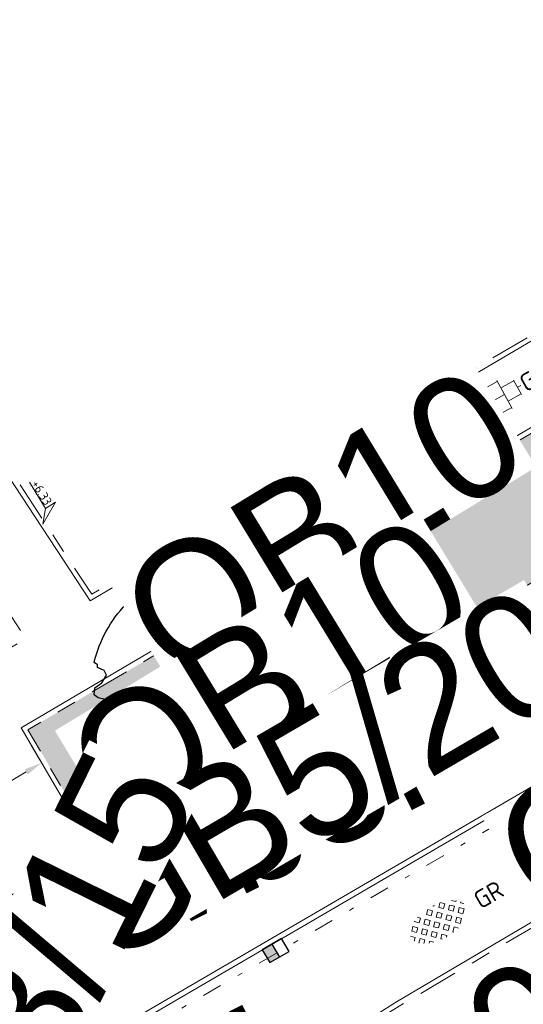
# Model space of a CAD drawing. Header units: metres. Extents: x 155090 to 155676, y 461362 to 461889.
# Tile 76 of 98: x 155303 to 155313, y 461616 to 461636. Entities that reach past the tile are written whole.
import ezdxf
from ezdxf.enums import TextEntityAlignment as Align

# ---------------------------------------------------------------- set-up
doc = ezdxf.new("R2018")
doc.units = ezdxf.units.M
for name, pattern in [('VH-GELEIDEBAND', [6, 2, -2, 0, -2]), ('VH-OPSLUITBAND-SO', [10, 4, -2, 2, -2]), ('VH-TROTTOIRBAND_130-150', [15, 5, -2, 2, -2, 2, -2])]:
    doc.linetypes.add(name, pattern=pattern)
doc.layers.get('0').update_dxf_attribs({"lineweight": 18})
doc.layers.get('Defpoints').update_dxf_attribs({"lineweight": 18})
for name, color, linetype, lineweight in [('B-WE-VH-VERHARDING_HALFVERHARDING_GRASBETONSTEEN-S-200', 130, 'Continuous', 18), ('N-WE-GR-BOOM-S', 90, 'Continuous', 25), ('N-WE-RI-OVERIG_RIOOLPUT_INSPECTIE-S-200', 10, 'Continuous', 25), ('N-WE-VH-KANTOPSLUITING-T18', 10, 'Continuous', 18), ('N-WE-VH-KANTOPSLUITING_GELEIDEBAND_50 200-G', 20, 'VH-GELEIDEBAND', 18), ('N-WE-VH-KANTOPSLUITING_OPSLUITBAND_100X200-G', 150, 'VH-OPSLUITBAND-SO', 18), ('N-WE-VH-KANTOPSLUITING_TROTTOIRBAND_130 150X250-G', 210, 'VH-TROTTOIRBAND_130-150', 18), ('N-WE-VH-KANTOPSLUITING_VERLOOPBAND-S', 7, 'Continuous', 18), ('N-WE-VH-KANTOPSLUITING_VOORKANT_BAND-G', 50, 'Continuous', 18), ('N-WE-VH-KANTVERHARDING_STREKLAAG-G', 60, 'Continuous', 18), ('N-WE-VH-VERHARDING_TEGEL-KLEUR-DUN-S', 7, 'Continuous', 18), ('N-WE-VW-MARKERING_PIJL-S', 7, 'Continuous', 18), ('X-XX-AL-HOOGTELABEL-S', 7, 'Continuous', 18), ('X-XX-AL-M', 7, 'Continuous', 18)]:
    doc.layers.add(name, color=color, linetype=linetype, lineweight=lineweight)
doc.layers.add('N-WE-GR-Groen-A-200', color=7, linetype='Continuous', lineweight=18, true_color=0x52a500)
doc.layers.add('N-WE-RI-HWA_KOLK-S-200', color=150, linetype='Continuous', lineweight=25, true_color=0x007fff)
doc.styles.add('NLCS-ISO', font='NLCS-ISO.ttf')
doc.styles.add('NLCS-ISO-M200-T18', font='NLCS-ISO.ttf', dxfattribs={"height": 0.36})
doc.dimstyles.new('NLCS-M200-T18-PIJL_L2_H2', dxfattribs={"dimscale": 0.2, "dimtxt": 0.36, "dimasz": 1.8, "dimexe": 2, "dimexo": 2, "dimgap": 0.7, "dimtad": 1, "dimzin": 0, "dimdsep": 46, "dimtxsty": 'NLCS-ISO-M200-T18', "dimcen": 0, "dimdle": 2, "dimclrd": 256, "dimclre": 256, "dimclrt": 10, "dimazin": 0, "dimtfac": 1, "dimtofl": 0, "dimtmove": 0, "dimatfit": 3, "dimfxl": 2, "dimfxlon": 1, "dimtfill": 1, "dimtfillclr": 256, "dimtolj": 1, "dimtzin": 0, "dimlwd": -1, "dimlwe": -1, "dimarcsym": 0})

# ---------------------------------------------------------------- blocks, each defined once
blk = doc.blocks.new('N-SVW-MARKERING_PIJL_RD_5.0')
for p, q in [((2.95, 0.375), (2.95, 0.075)), ((5, 0), (2.95, 0.375)), ((0, 0.075), (2.95, 0.075)), ((0, -0.075), (0, 0.075)), ((5, 0), (2.95, -0.375)), ((0, -0.075), (2.95, -0.075)), ((2.95, -0.075), (2.95, -0.375))]:
    blk.add_line(p, q)
blk = doc.blocks.new('*U50')
at = {"lineweight": 30, "flags": 106}
blk.add_attdef('OB', text='', height=0.36, dxfattribs=at).set_placement((0, 0.1), align=Align.BOTTOM_CENTER)
blk = doc.blocks.new('*U51')
at = {"lineweight": 30, "flags": 106}
blk.add_attdef('OB', text='', height=0.36, dxfattribs=at).set_placement((0, 0.1), align=Align.BOTTOM_CENTER)
blk = doc.blocks.new('*D104')
at = {"layer": 'Defpoints', "color": 0, "transparency": 16777216}
for p in [(155303.688, 461621.079), (155303.913, 461620.694), (155302.101, 461619.633)]:
    blk.add_point(p, dxfattribs=at)
at = {"layer": 'X-XX-AL-M', "transparency": 16777216}
for p, q in [((155303.711, 461621.039), (155303.486, 461621.424)), ((155302.186, 461620.2), (155303.377, 461620.897)), ((155301.899, 461619.979), (155301.673, 461620.364))]:
    blk.add_line(p, q, dxfattribs=at)
for points in [[(155303.347, 461620.949), (155303.408, 461620.845), (155303.688, 461621.079)], [(155302.156, 461620.252), (155302.216, 461620.148), (155301.875, 461620.018)]]:
    blk.add_solid(points, dxfattribs=at)
at = {"layer": 'X-XX-AL-M', "color": 10, "transparency": 16777216, "insert": (155302.62, 461620.825), "char_height": 0.36, "attachment_point": 5, "rotation": 30.3235, "style": 'NLCS-ISO-M200-T18', "bg_fill": 3, "box_fill_scale": 1.1, "bg_fill_color": 256, "bg_fill_true_color": 13158600, "bg_fill_transparency": 0}
blk.add_mtext('\\A1;2.10', dxfattribs=at)
blk = doc.blocks.new('*D105')
at = {"layer": 'Defpoints', "color": 0, "transparency": 16777216}
for p in [(155311.076, 461628.116), (155309.679, 461627.294), (155311.837, 461626.824)]:
    blk.add_point(p, dxfattribs=at)
at = {"layer": 'X-XX-AL-M', "transparency": 16777216}
for p, q in [((155310.024, 461627.497), (155309.334, 461627.091)), ((155310.258, 461626.311), (155309.862, 461626.983)), ((155310.785, 461626.204), (155310.096, 461625.798))]:
    blk.add_line(p, q, dxfattribs=at)
for points in [[(155309.914, 461627.014), (155309.81, 461626.953), (155309.679, 461627.294)], [(155310.309, 461626.342), (155310.206, 461626.281), (155310.44, 461626.001)]]:
    blk.add_solid(points, dxfattribs=at)
at = {"layer": 'X-XX-AL-M', "color": 10, "transparency": 16777216, "insert": (155310.335, 461626.81), "char_height": 0.36, "attachment_point": 5, "rotation": 300.5034, "style": 'NLCS-ISO-M200-T18', "bg_fill": 3, "box_fill_scale": 1.1, "bg_fill_color": 256, "bg_fill_true_color": 13158600, "bg_fill_transparency": 0}
blk.add_mtext('\\A1;1.50', dxfattribs=at)
blk = doc.blocks.new('*U172')
at = {"linetype": 'Continuous', "lineweight": 0}
blk.add_lwpolyline([(0, 0.2), (0.1, 0.2), (0.9, 0.15), (1, 0.15), (1, 0), (0, 0)], close=True, dxfattribs=at)
blk.add_lwpolyline([(1, 0.02), (0.9, 0.02), (0.1, 0.15), (0, 0.15)], dxfattribs=at)
blk = doc.blocks.new('*U173')
at = {"lineweight": 30, "flags": 106}
blk.add_attdef('OB', text='', height=0.36, dxfattribs=at).set_placement((0, 0.1), align=Align.BOTTOM_CENTER)
blk = doc.blocks.new('*U182')
at = {"lineweight": 30, "flags": 106}
blk.add_attdef('OB', text='', height=0.36, dxfattribs=at).set_placement((0, 0.1), align=Align.BOTTOM_CENTER)
blk = doc.blocks.new('*U250')
at = {"lineweight": 18}
for p, q in [((-2.46, 2.07), (-2.46, 4.47)), ((-2.46, 4.47), (0, 0)), ((-8.66, 2.07), (-2.46, 2.07)), ((0, 0), (-2.46, 2.07))]:
    blk.add_line(p, q, dxfattribs=at)
at = {"lineweight": 18, "style": 'NLCS-ISO'}
blk.add_attdef('...', text='', height=1.8, dxfattribs=at).set_placement((-5.56, 1.65), align=Align.BOTTOM_CENTER)
blk = doc.blocks.new('SGR-BOOM_05')
blk.add_lwpolyline([(0.433, 4.712), (0.441, 4.722), (0.45, 4.731), (0.457, 4.739), (0.465, 4.746), (0.473, 4.754), (0.48, 4.761), (0.487, 4.77), (0.494, 4.779), (0.501, 4.79), (0.508, 4.802), (0.513, 4.817), (0.516, 4.836), (0.517, 4.858), (0.515, 4.885), (0.509, 4.916), (0.475, 5.034, -0.52938), (0.529, 5.099, -0.087139), (2.218, 4.625, -0.372341), (2.284, 4.473), (2.354, 4.119), (2.18, 3.946), (1.992, 3.985), (1.767, 3.817), (1.853, 3.602), (2.086, 3.527), (2.712, 3.671), (2.864, 3.587), (2.85, 3.453), (2.707, 3.365), (2.577, 2.941), (2.743, 2.67), (3.168, 3.347, -0.504641), (3.406, 3.14, 0.331948), (3.544, 2.921, 0.282008), (3.993, 3.004), (3.957, 2.985, -0.512156), (4.163, 2.984, -0.16076), (5.094, -0.056), (4.977, -0.169), (4.976, -0.294), (4.862, -0.315), (4.876, -0.438), (4.698, -0.381), (4.644, -0.519), (4.864, -0.665), (4.933, -0.72), (5.054, -0.599, -0.106371), (4.341, -2.61), (3.705, -2.201), (3.588, -2.282), (3.512, -1.945), (3.286, -1.673), (3.024, -1.676), (3.03, -1.99), (2.83, -2.678), (2.861, -2.809), (3.005, -2.829), (3.93, -3.183, -0.236298), (-0.225, -5.013, 0.159625), (-0.347, -4.77, 0.350802), (-0.315, -4.528, -0.504641), (-0.6, -4.393), (-0.531, -4.17), (-0.647, -3.962), (-0.802, -3.978), (-0.825, -4.144), (-0.942, -4.211), (-1.08, -4.106), (-1.2, -3.475), (-1.291, -3.384), (-1.522, -3.391), (-1.586, -3.665), (-1.68, -3.694), (-1.769, -3.923), (-2.003, -3.798, 0.733583), (-1.918, -3.973, -0.861625), (-1.87, -4.128, 0.279978), (-2.043, -4.393), (-2.036, -4.403, -0.827056), (-2.208, -4.583, -0.116774), (-4.152, -2.556), (-4.114, -2.549), (-4.084, -2.541), (-4.059, -2.531), (-4.039, -2.52), (-4.024, -2.509), (-4.013, -2.498), (-4.004, -2.486), (-3.768, -2.184), (-3.762, -2.173), (-3.758, -2.163), (-3.755, -2.153), (-3.752, -2.143), (-3.748, -2.133), (-3.745, -2.123), (-3.74, -2.111), (-3.735, -2.099), (-3.729, -2.085), (-3.721, -2.071), (-3.713, -2.056), (-3.705, -2.04), (-3.697, -2.024), (-3.689, -2.007), (-3.682, -1.991), (-3.676, -1.975), (-3.671, -1.959), (-3.668, -1.944), (-3.666, -1.929), (-3.665, -1.916), (-3.666, -1.904), (-3.668, -1.893), (-3.671, -1.884), (-3.676, -1.877), (-3.682, -1.872), (-3.69, -1.869), (-3.698, -1.867), (-3.708, -1.866), (-3.718, -1.865), (-3.729, -1.864), (-3.74, -1.863), (-3.752, -1.86), (-3.764, -1.856), (-3.776, -1.85), (-3.788, -1.843), (-3.801, -1.835), (-3.813, -1.826), (-3.826, -1.816), (-3.84, -1.806), (-3.853, -1.796), (-3.866, -1.785), (-3.88, -1.774), (-3.893, -1.762), (-3.907, -1.75), (-4.15, -2.028), (-4.162, -2.015), (-4.173, -2), (-4.183, -1.984), (-4.193, -1.968), (-4.204, -1.951), (-4.219, -1.938), (-4.242, -1.928), (-4.274, -1.924), (-4.319, -1.929), (-4.379, -1.942), (-4.457, -1.967, -0.040997), (-4.791, -1.027), (-4.617, -1.057), (-4.463, -1.156), (-4.38, -1.082), (-4.281, -0.927), (-4.376, -0.782), (-4.323, -0.567), (-4.52, -0.551), (-4.652, -0.423), (-4.892, -0.58, -0.05814), (-4.988, 0.829), (-4.852, 0.802), (-4.298, 0.364), (-4.06, 0.447), (-3.128, 0.693), (-3.049, 1), (-3.409, 1.144), (-3.464, 1.261), (-4.121, 1.584), (-4.136, 1.769), (-4.358, 1.957), (-4.448, 2.14), (-4.297, 2.378), (-3.958, 2.431), (-3.65, 2.633), (-3.646, 2.84), (-3.838, 3.066), (-3.787, 3.162), (-3.863, 3.31, -0.13428), (-1.664, 4.835, -0.541727), (-1.597, 4.783), (-1.608, 4.639), (-1.605, 4.565), (-1.595, 4.508), (-1.579, 4.465), (-1.558, 4.434), (-1.535, 4.41), (-1.511, 4.392), (-1.487, 4.376), (-1.465, 4.359), (-1.446, 4.342), (-1.428, 4.325), (-1.411, 4.309), (-1.395, 4.295), (-1.38, 4.284), (-1.364, 4.276), (-1.347, 4.272), (-1.33, 4.272), (-1.312, 4.277), (-1.292, 4.285), (-1.273, 4.294), (-1.252, 4.305), (-1.232, 4.316), (-1.211, 4.327), (-1.189, 4.336), (-1.168, 4.342), (-1.147, 4.347), (-1.126, 4.35), (-1.105, 4.353), (-1.085, 4.356), (-1.066, 4.36), (-1.048, 4.365), (-1.031, 4.372), (-1.015, 4.382), (-1, 4.394), (-0.986, 4.408), (-0.973, 4.424), (-0.963, 4.324), (-0.94, 4.298), (-0.834, 4.118), (-0.611, 3.996), (-0.927, 4.508), (-0.921, 4.523), (-0.917, 4.539), (-0.915, 4.553), (-0.916, 4.568), (-0.92, 4.583), (-0.927, 4.598), (-0.938, 4.613), (-0.953, 4.629), (-0.972, 4.647), (-0.994, 4.667), (-1.02, 4.691), (-1.05, 4.719), (-1.082, 4.754), (-1.117, 4.795), (-1.199, 4.901, -0.543104), (-1.171, 4.981, -0.046766), (-0.234, 5.117, -0.385168), (-0.182, 5.074), (-0.152, 4.882), (-0.138, 4.822), (-0.121, 4.78), (-0.104, 4.753), (-0.085, 4.737), (-0.066, 4.73), (-0.047, 4.727), (-0.027, 4.726), (-0.009, 4.724), (0.009, 4.72), (0.027, 4.716), (0.044, 4.71), (0.061, 4.704), (0.077, 4.697), (0.093, 4.689), (0.109, 4.682), (0.124, 4.675), (0.139, 4.668), (0.153, 4.66), (0.167, 4.653), (0.18, 4.645), (0.191, 4.638), (0.202, 4.629), (0.211, 4.621), (0.219, 4.611), (0.225, 4.602), (0.231, 4.593), (0.236, 4.584), (0.242, 4.576), (0.247, 4.569), (0.253, 4.564), (0.26, 4.56), (0.269, 4.559), (0.278, 4.56), (0.289, 4.563), (0.3, 4.568), (0.312, 4.574), (0.324, 4.582), (0.336, 4.592), (0.348, 4.603), (0.36, 4.616), (0.371, 4.63), (0.382, 4.644), (0.393, 4.659), (0.404, 4.673), (0.414, 4.687), (0.423, 4.7)], format="xyb", close=True)
blk.add_circle((0, 0), 0.15)
blk = doc.blocks.new('SRI-KOLK_RWS-SO')
h = blk.add_hatch(color=256)
h.dxf.hatch_style = 1
h.paths.add_polyline_path([(0, 0), (1.125, 0), (1.125, 1.5), (0, 1.5)])
blk.add_line((0, 0), (0, 1.5))
blk.add_lwpolyline([(-1.125, 0), (1.125, 0), (1.125, 1.5), (-1.125, 1.5)], close=True)
blk = doc.blocks.new('SRI-KOLK_TROTTOIR-SO')
blk.add_hatch(color=256).paths.add_polyline_path([(1.125, 1.5), (-1.125, 1.5), (-1.125, 0)])
blk.add_line((-1.125, 0), (1.125, 1.5))
at = {"flags": 128}
blk.add_lwpolyline([(-1.125, 0), (1.125, 0), (1.125, 1.5), (-1.125, 1.5)], close=True, dxfattribs=at)
blk = doc.blocks.new('SVH-GRASBETONSTEEN_02_KL-SO')
for p, q in [((-2.193, 1.29), (-2.164, 1.32)), ((-1.838, 0.935), (-2.193, 1.29)), ((-1.838, 0.935), (-1.482, 1.29)), ((-1.482, 1.29), (-1.691, 1.5)), ((-0.77, 1.29), (-0.415, 1.646)), ((-0.415, 0.935), (-0.77, 1.29)), ((-0.059, 1.29), (-0.415, 1.646)), ((-0.415, 0.935), (-0.059, 1.29)), ((0.297, 1.646), (0.223, 1.72)), ((0.297, 1.646), (0.362, 1.711)), ((0.653, 1.29), (0.989, 1.626)), ((1.008, 0.935), (0.653, 1.29)), ((1.008, 0.935), (1.364, 1.29)), ((1.364, 1.29), (1.038, 1.616)), ((2.432, 0.935), (2.128, 1.239)), ((2.432, 0.935), (2.499, 1.002)), ((-2.905, -0.133), (-3.256, 0.218)), ((-2.905, 0.579), (-2.549, 0.935)), ((-2.549, 0.223), (-2.905, 0.579)), ((-2.193, 0.579), (-2.549, 0.935)), ((-2.549, 0.223), (-2.193, 0.579)), ((-2.193, -0.133), (-1.838, 0.223)), ((-1.482, -0.133), (-1.838, 0.223)), ((-1.482, 0.579), (-1.126, 0.935)), ((-1.126, 0.223), (-1.482, 0.579)), ((-0.77, 0.579), (-1.126, 0.935)), ((-1.126, 0.223), (-0.77, 0.579)), ((-0.77, -0.133), (-0.415, 0.223)), ((-0.059, -0.133), (-0.415, 0.223)), ((-0.059, 0.579), (0.297, 0.935)), ((0.297, 0.223), (-0.059, 0.579)), ((0.653, 0.579), (0.297, 0.935)), ((0.297, 0.223), (0.653, 0.579)), ((0.653, -0.133), (1.008, 0.223)), ((1.364, -0.133), (1.008, 0.223)), ((1.364, 0.579), (1.72, 0.935)), ((1.72, 0.223), (1.364, 0.579)), ((2.076, 0.579), (1.72, 0.935)), ((1.72, 0.223), (2.076, 0.579)), ((2.076, -0.133), (2.432, 0.223)), ((2.787, -0.133), (2.432, 0.223)), ((2.787, 0.579), (2.855, 0.646)), ((3.016, 0.35), (2.787, 0.579)), ((-3.178, -0.406), (-2.905, -0.133)), ((-2.875, -0.814), (-2.549, -0.489)), ((-2.193, -0.844), (-2.549, -0.489)), ((-2.47, -1.121), (-2.193, -0.844)), ((-1.838, -0.489), (-2.193, -0.133)), ((-1.838, -0.489), (-1.482, -0.133)), ((-1.482, -0.844), (-1.126, -0.489)), ((-1.126, -1.2), (-1.482, -0.844)), ((-0.77, -0.844), (-1.126, -0.489)), ((-1.126, -1.2), (-0.77, -0.844)), ((-0.415, -0.489), (-0.77, -0.133)), ((-0.415, -0.489), (-0.059, -0.133)), ((-0.059, -0.844), (0.297, -0.489)), ((0.297, -1.2), (-0.059, -0.844)), ((0.653, -0.844), (0.297, -0.489)), ((0.297, -1.2), (0.653, -0.844)), ((1.008, -0.489), (0.653, -0.133)), ((1.008, -0.489), (1.364, -0.133)), ((1.364, -0.844), (1.72, -0.489)), ((1.72, -1.2), (1.364, -0.844)), ((2.076, -0.844), (1.72, -0.489)), ((1.72, -1.2), (2.076, -0.844)), ((2.432, -0.489), (2.076, -0.133)), ((2.432, -0.489), (2.787, -0.133)), ((-1.993, -1.355), (-1.838, -1.2)), ((-1.529, -1.509), (-1.838, -1.2)), ((-0.77, -1.556), (-0.415, -1.2)), ((-0.662, -1.665), (-0.77, -1.556)), ((-0.059, -1.556), (-0.415, -1.2)), ((-0.193, -1.69), (-0.059, -1.556)), ((0.653, -1.556), (1.008, -1.2)), ((0.729, -1.632), (0.653, -1.556)), ((1.319, -1.511), (1.008, -1.2))]:
    blk.add_line(p, q)
at = {"style": 'NLCS-ISO'}
blk.add_attdef('FORMAAT', text='', height=1.8, dxfattribs=at).set_placement((-4.309, -0.133), align=Align.MIDDLE_RIGHT)
blk.add_attdef('KLEUR', text='', height=1.8, dxfattribs=at).set_placement((4.191, -0.133), align=Align.MIDDLE_LEFT)
at = {"style": 'NLCS-ISO', "flags": 1}
blk.add_attdef('FUNCTIE', text='', height=1.8, dxfattribs=at).set_placement((-0.059, -2.883), align=Align.TOP_CENTER)
blk = doc.blocks.new('*U46')
at = {"lineweight": 9}
for p, q in [((-1.837, 1.5), (-1.5, 1.5)), ((-1.5, -1.6), (-1.5, 1.6)), ((0, -1.784), (0, 1.784)), ((0, 1.5), (1.5, 1.5)), ((1.5, -1.6), (1.5, 1.6)), ((-3.08, 0.75), (-3, 0.75)), ((-3, -0.835), (-3, 0.835)), ((-3, 0), (-1.5, 0)), ((-1.5, 0.75), (0, 0.75)), ((0, 0), (1.5, 0)), ((1.5, 0.75), (3, 0.75)), ((3, -0.835), (3, 0.835)), ((3, 0), (3.395, 0)), ((-3.08, -0.75), (-3, -0.75)), ((-1.5, -0.75), (0, -0.75)), ((1.5, -0.75), (3, -0.75)), ((-1.837, -1.5), (-1.5, -1.5)), ((0, -1.5), (1.5, -1.5))]:
    blk.add_line(p, q, dxfattribs=at)
at = {"style": 'NLCS-ISO'}
blk.add_attdef('FORMAAT', text='', height=1.8, dxfattribs=at).set_placement((-3.18, 0), align=Align.MIDDLE_RIGHT)
blk.add_attdef('KLEUR', text='', height=1.8, dxfattribs=at).set_placement((3.495, 0), align=Align.MIDDLE_LEFT)
blk = doc.blocks.new('SRI-PUT_INSPECTIE-SO')
at = {"flags": 128}
blk.add_lwpolyline([(-2, -2), (2, -2), (2, 2), (-2, 2)], close=True, dxfattribs=at)
blk.add_circle((0, 0), 2)
at = {"style": 'NLCS-ISO'}
blk.add_text('I', height=2.5, dxfattribs=at).set_placement((-0.003, -0.007), align=Align.MIDDLE_CENTER)

msp = doc.modelspace()

# ---------------------------------------------------------------- hatches: boundary and pattern name
at = {"layer": 'N-WE-GR-Groen-A-200', "true_color": 0x7fff00, "transparency": 33554585}
h = msp.add_hatch(color=70, dxfattribs=at)
h.dxf.hatch_style = 1
h.paths.add_polyline_path([(155321.145, 461632.192), (155303.414, 461621.746), (155304.677, 461619.586), (155305.392, 461619.947), (155305.479, 461619.997), (155321.671, 461629.441), (155321.757, 461629.492), (155322.423, 461629.938)])

# ---------------------------------------------------------------- linework, layer by layer
at = {"layer": 'N-WE-VH-KANTOPSLUITING_GELEIDEBAND_50 200-G', "ltscale": 0.2, "flags": 128}
for points in [[(155316.273, 461621.836), (155302.747, 461613.946)], [(155302.69, 461618.427), (155304.59, 461619.536)]]:
    msp.add_lwpolyline(points, dxfattribs=at)
at = {"layer": 'N-WE-VH-KANTOPSLUITING_OPSLUITBAND_100X200-G', "ltscale": 0.2, "flags": 128}
for points in [[(155349.705, 461650.855), (155322.438, 461634.926), (155304.696, 461624.474), (155269.679, 461677.871), (155262.468, 461673.668), (155261.605, 461675.105), (155262.748, 461675.791)], [(155357.488, 461641.038), (155353.861, 461641.094), (155350.254, 461638.957), (155318.283, 461620.549), (155310.881, 461616.182), (155305.703, 461612.907), (155331.686, 461573.358), (155356.824, 461586.557), (155356.405, 461587.369)], [(155304.677, 461619.586), (155303.414, 461621.746), (155321.145, 461632.192), (155322.423, 461629.938)]]:
    msp.add_lwpolyline(points, dxfattribs=at)
at = {"layer": 'N-WE-VH-KANTOPSLUITING_TROTTOIRBAND_130 150X250-G', "ltscale": 0.2, "flags": 128}
msp.add_lwpolyline([(155305.481, 461619.997), (155321.671, 461629.441)], dxfattribs=at)
at = {"layer": 'N-WE-VH-KANTOPSLUITING_VOORKANT_BAND-G', "ltscale": 0.2, "flags": 128}
for points in [[(155256.309, 461681.098), (155257.359, 461679.371), (155257.868, 461677.832), (155258.433, 461676.89), (155266.743, 461663.055), (155285.227, 461632.378), (155293.115, 461619.426, 0.408681), (155301.263, 461617.363), (155351.043, 461646.4, 0.428626), (155352.38, 461652.038), (155350.758, 461654.528)], [(155360.641, 461639.416), (155359.733, 461640.811, 0.399973), (155351.681, 461642.721), (155301.364, 461613.37, 0.403366), (155298.717, 461604.024), (155301.894, 461598.08), (155303.621, 461594.711), (155312.938, 461577.476), (155314.027, 461576.087), (155319.57, 461565.609), (155321.584, 461561.397, 0.054204), (155323.29, 461558.64), (155323.483, 461558.393)]]:
    msp.add_lwpolyline(points, format="xyb", dxfattribs=at)
for points in [[(155349.755, 461650.769), (155322.489, 461634.84), (155304.665, 461624.339), (155269.647, 461677.737), (155262.433, 461673.532), (155261.468, 461675.139), (155262.697, 461675.877)], [(155357.489, 461641.138), (155353.834, 461641.194), (155350.204, 461639.043), (155318.233, 461620.635), (155310.829, 461616.267), (155305.564, 461612.937), (155331.652, 461573.227), (155356.959, 461586.514), (155356.493, 461587.416)], [(155304.59, 461619.536), (155303.277, 461621.781), (155321.182, 461632.329), (155322.51, 461629.988)]]:
    msp.add_lwpolyline(points, dxfattribs=at)
at = {"layer": 'N-WE-VH-KANTVERHARDING_STREKLAAG-G', "ltscale": 0.2, "flags": 128}
for points in [[(155270.811, 461656.1), (155285.138, 461632.324), (155293.025, 461619.371, 0.408681), (155301.316, 461617.273), (155349.8, 461645.554)], [(155351.457, 461642.712), (155301.311, 461613.461, 0.403366), (155298.624, 461603.974), (155301.801, 461598.031), (155301.814, 461598.007)]]:
    msp.add_lwpolyline(points, format="xyb", dxfattribs=at)

# ---------------------------------------------------------------- block references
at = {"layer": 'B-WE-VH-VERHARDING_HALFVERHARDING_GRASBETONSTEEN-S-200', "xscale": 0.2, "yscale": 0.2, "zscale": 0.2, "rotation": 30.20377428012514}
msp.add_blockref('SVH-GRASBETONSTEEN_02_KL-SO', (155311.696, 461617.882), dxfattribs=at).add_auto_attribs({'KLEUR': 'GR'})
at = {"layer": 'N-WE-RI-HWA_KOLK-S-200', "xscale": 0.2, "yscale": 0.2, "zscale": 0.2}
for name, p, rotation in [('SRI-KOLK_TROTTOIR-SO', (155306.56, 461620.453), 30.25528650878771), ('SRI-KOLK_RWS-SO', (155308.324, 461617.43), 210.2552865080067)]:
    msp.add_blockref(name, p, dxfattribs=dict(at, rotation=rotation))
at = {"layer": 'N-WE-RI-OVERIG_RIOOLPUT_INSPECTIE-S-200', "xscale": 0.25, "yscale": 0.25, "zscale": 0.25, "rotation": 28.56407164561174}
msp.add_blockref('SRI-PUT_INSPECTIE-SO', (155306.08, 461619.303), dxfattribs=at)
at = {"layer": 'N-WE-VH-KANTOPSLUITING-T18'}
ref = msp.add_blockref('*U50', (155312.583, 461619.938), dxfattribs=dict(at, xscale=0.75, yscale=0.75, zscale=0.75, rotation=29.54525074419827))
lines = msp.add_mtext('GB5/20', dxfattribs={"layer": '0', "insert": (155312.546, 461620.003), "char_height": 2.5, "attachment_point": 1, "rotation": 29.5453, "bg_fill": 3, "box_fill_scale": 1, "bg_fill_color": 256, "bg_fill_transparency": 0})
ref.add_attrib('OB', '', (155312.546, 461620.003), dxfattribs={"flags": 32}).embed_mtext(lines)
ref = msp.add_blockref('*U173', (155305.033, 461619.766), dxfattribs=dict(at, xscale=0.7499999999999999, yscale=0.7499999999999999, zscale=0.7499999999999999, rotation=26.74712377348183))
lines = msp.add_mtext('vb3l', dxfattribs={"layer": '0', "insert": (155305, 461619.833), "char_height": 2.5, "attachment_point": 1, "rotation": 26.7471, "bg_fill": 3, "box_fill_scale": 1, "bg_fill_color": 256, "bg_fill_transparency": 0})
ref.add_attrib('OB', '', (155305, 461619.833), dxfattribs={"flags": 24}).embed_mtext(lines)
ref = msp.add_blockref('*U51', (155306.284, 461612.799), dxfattribs=dict(at, xscale=0.75, yscale=0.75, zscale=0.75, rotation=31.31469829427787))
lines = msp.add_mtext('OB10', dxfattribs={"layer": '0', "insert": (155306.245, 461612.863), "char_height": 2.5, "attachment_point": 1, "rotation": 31.3147, "bg_fill": 3, "box_fill_scale": 1, "bg_fill_color": 256, "bg_fill_transparency": 0})
ref.add_attrib('OB', '', (155306.245, 461612.863), dxfattribs={"flags": 22}).embed_mtext(lines)
ref = msp.add_blockref('*U182', (155302.539, 461613.368), dxfattribs=dict(at, xscale=0.75, yscale=0.75, zscale=0.75, rotation=26.67895213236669))
lines = msp.add_mtext('vb3l', dxfattribs={"layer": '0', "insert": (155302.506, 461613.435), "char_height": 2.5, "attachment_point": 1, "rotation": 26.679, "bg_fill": 3, "box_fill_scale": 1, "bg_fill_color": 256, "bg_fill_transparency": 0})
ref.add_attrib('OB', '', (155302.506, 461613.435), dxfattribs={"flags": 40}).embed_mtext(lines)
at = {"layer": 'N-WE-VH-KANTOPSLUITING_VERLOOPBAND-S', "rotation": 30.32345814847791}
msp.add_blockref('*U172', (155304.691, 461619.363), dxfattribs=at)
at = {"layer": 'N-WE-VH-VERHARDING_TEGEL-KLEUR-DUN-S'}
ref = msp.add_blockref('*U46', (155312.74, 461628.348), dxfattribs=dict(at, xscale=0.2000000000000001, yscale=0.2000000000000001, zscale=0.2000000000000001, rotation=29))
ref.add_attrib('KLEUR', 'GR', dxfattribs={"layer": '0', "height": 0.36, "rotation": 29, "style": 'NLCS-ISO'}).set_placement((155313.351, 461628.687), align=Align.MIDDLE_LEFT)
at = {"layer": 'N-WE-VW-MARKERING_PIJL-S', "rotation": 210.2552865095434}
msp.add_blockref('N-SVW-MARKERING_PIJL_RD_5.0', (155310.548, 461620.754), dxfattribs=at)
at = {"layer": 'X-XX-AL-HOOGTELABEL-S', "xscale": 0.1, "yscale": 0.1, "zscale": 0.1, "rotation": 301.3739453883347}
msp.add_blockref('*U250', (155303.716, 461625.881), dxfattribs=at).add_auto_attribs({'...': '+6.33'})

# ---------------------------------------------------------------- next in the draw order: dimensions: what is measured, and where the dimension line sits
at = {"layer": 'X-XX-AL-M'}
for p1, p2, distance, picture, middle in [((155311.837, 461626.824), (155311.076, 461628.116), 1.621, '*D105', (155310.335, 461626.81)), ((155302.101, 461619.633), (155303.913, 461620.694), 0.446, '*D104', (155302.62, 461620.825))]:
    dim = msp.add_aligned_dim(p1=p1, p2=p2, distance=distance, dimstyle='NLCS-M200-T18-PIJL_L2_H2', override={"dimtxsty": 'NLCS-ISO-M200-T18', "dimtfill": 1}, dxfattribs=at)
    dim.commit()
    dim.dimension.update_dxf_attribs({"geometry": picture, "text_midpoint": middle})

# ---------------------------------------------------------------- next in the draw order: linework, layer by layer
at = {"layer": 'N-WE-VH-KANTOPSLUITING_OPSLUITBAND_100X200-G', "ltscale": 0.2, "flags": 128}
msp.add_lwpolyline([(155282.235, 461637.731), (155290.714, 461642.877), (155303.371, 461623.577), (155300.398, 461621.826), (155295.555, 461620.431), (155293.51, 461619.19)], dxfattribs=at)

# ---------------------------------------------------------------- next in the draw order: block references
at = {"layer": 'N-WE-GR-BOOM-S', "rotation": 26.5502593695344}
for p, xscale, yscale, zscale in [((155299.928, 461623.955), 0.5889191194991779, 0.5889191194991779, 0.5889191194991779), ((155307.214, 461622.484), 0.5, 0.5, 0.5)]:
    msp.add_blockref('SGR-BOOM_05', p, dxfattribs=dict(at, xscale=xscale, yscale=yscale, zscale=zscale))
at = {"layer": 'N-WE-VH-KANTOPSLUITING-T18'}
ref = msp.add_blockref('*U51', (155305.076, 461624.663), dxfattribs=dict(at, xscale=0.75, yscale=0.75, zscale=0.75, rotation=31.31469829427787))
lines = msp.add_mtext('OB10', dxfattribs={"layer": '0', "insert": (155305.037, 461624.727), "char_height": 2.5, "attachment_point": 1, "rotation": 31.3147, "bg_fill": 3, "box_fill_scale": 1, "bg_fill_color": 256, "bg_fill_transparency": 0})
ref.add_attrib('OB', '', (155305.037, 461624.727), dxfattribs={"flags": 22}).embed_mtext(lines)
ref = msp.add_blockref('*U51', (155303.994, 461621.661), dxfattribs=dict(at, xscale=0.75, yscale=0.75, zscale=0.75, rotation=31.31469829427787))
lines = msp.add_mtext('OB10', dxfattribs={"layer": '0', "insert": (155303.955, 461621.725), "char_height": 2.5, "attachment_point": 1, "rotation": 31.3147, "bg_fill": 3, "box_fill_scale": 1, "bg_fill_color": 256, "bg_fill_transparency": 0})
ref.add_attrib('OB', '', (155303.955, 461621.725), dxfattribs={"flags": 22}).embed_mtext(lines)
ref = msp.add_blockref('*U50', (155303.642, 461618.982), dxfattribs=dict(at, xscale=0.75, yscale=0.75, zscale=0.75, rotation=30.25392203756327))
lines = msp.add_mtext('GB5/20', dxfattribs={"layer": '0', "insert": (155303.604, 461619.047), "char_height": 2.5, "attachment_point": 1, "rotation": 30.2539, "bg_fill": 3, "box_fill_scale": 1, "bg_fill_color": 256, "bg_fill_transparency": 0})
ref.add_attrib('OB', '', (155303.604, 461619.047), dxfattribs={"flags": 60}).embed_mtext(lines)
ref = msp.add_blockref('*U51', (155299.124, 461610.168), dxfattribs=dict(at, xscale=0.75, yscale=0.75, zscale=0.75, rotation=63.74744624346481))
lines = msp.add_mtext('TB13/15', dxfattribs={"layer": '0', "insert": (155299.056, 461610.201), "char_height": 2.5, "attachment_point": 1, "rotation": 63.7474, "bg_fill": 3, "box_fill_scale": 1, "bg_fill_color": 256, "bg_fill_transparency": 0})
ref.add_attrib('OB', '', (155299.056, 461610.201), dxfattribs={"flags": 52}).embed_mtext(lines)

doc.saveas('drawing.dxf')
